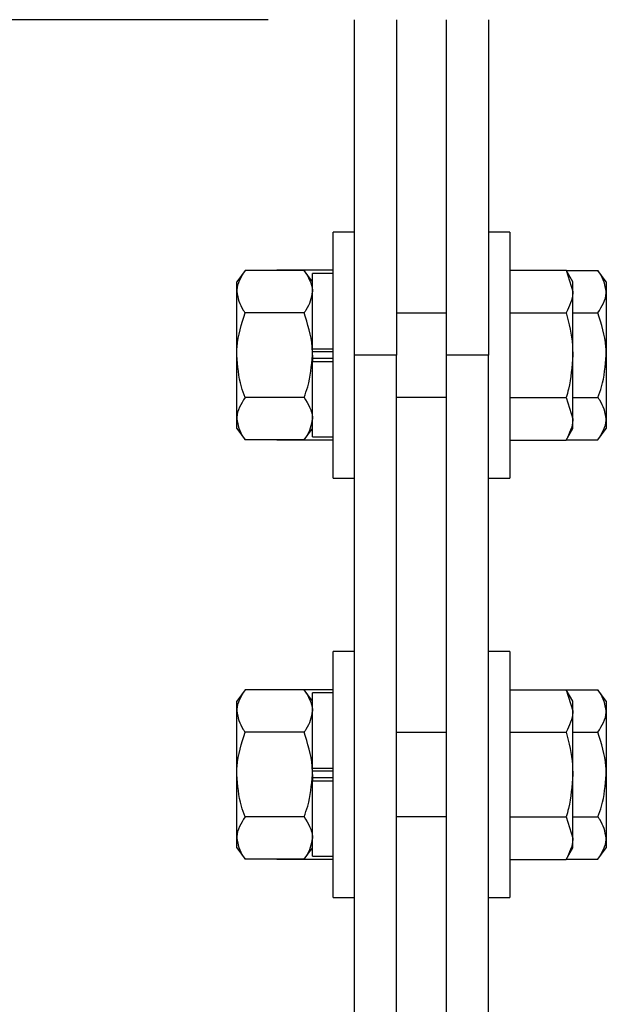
# Model space of a CAD drawing. Header units: inches. Extents: x 144.9 to 238.4, y 214.8 to 247.7.
# Tile 146 of 256: x 174.242 to 174.561, y 217.103 to 217.638. Entities that reach past the tile are written whole.
import ezdxf

# ---------------------------------------------------------------- set-up
doc = ezdxf.new("R2010")
doc.units = ezdxf.units.IN
doc.header["$LTSCALE"] = 0.25
doc.header["$MEASUREMENT"] = 0
doc.layers.add('ANNOTATIONS', color=1, linetype='Continuous')
doc.layers.add('DETAILS', color=4, linetype='Continuous')
doc.styles.add('ARIAL', font='arial.ttf', dxfattribs={"height": 0.09375})
doc.dimstyles.new('STANDARD$0', dxfattribs={"dimtxt": 0.09375, "dimasz": 0.09375, "dimexe": 0.03125, "dimexo": 0.046875, "dimgap": 0.09, "dimtad": 0, "dimtih": 1, "dimtoh": 1, "dimdec": 4, "dimzin": 0, "dimdsep": 46, "dimtxsty": 'ARIAL', "dimcen": 0.09, "dimadec": 0, "dimazin": 0, "dimtfac": 1, "dimtdec": 4, "dimtofl": 0, "dimtmove": 0, "dimatfit": 1, "dimfxl": 1, "dimtolj": 1, "dimtzin": 0, "dimarcsym": 0})

# ---------------------------------------------------------------- blocks, each defined once
blk = doc.blocks.new('*D94')
at = {"layer": 'ANNOTATIONS', "color": 0, "lineweight": -2, "transparency": 16777216}
for p, q in [((174.37749, 217.63753), (173.2734, 217.63753)), ((173.30465, 217.54378), (173.30465, 216.51273)), ((173.30465, 215.75149), (173.30465, 216.23579)), ((174.44355, 215.65774), (173.2734, 215.65774))]:
    blk.add_line(p, q, dxfattribs=at)
at = {"layer": 'ANNOTATIONS', "color": 0, "transparency": 16777216}
for points in [[(173.28903, 217.54378), (173.32028, 217.54378), (173.30465, 217.63753)], [(173.28903, 215.75149), (173.32028, 215.75149), (173.30465, 215.65774)]]:
    blk.add_solid(points, dxfattribs=at)
at = {"layer": 'defpoints', "color": 0, "transparency": 16777216}
for p in [(173.30465, 217.63753), (174.42436, 217.63753), (174.49043, 215.65774)]:
    blk.add_point(p, dxfattribs=at)
at = {"layer": 'ANNOTATIONS', "color": 0, "transparency": 16777216, "insert": (173.30465, 216.37426), "char_height": 0.09375, "attachment_point": 5, "style": 'ARIAL'}
blk.add_mtext('\\A1;10 5/8"', dxfattribs=at)
blk = doc.blocks.new('*D95')
at = {"layer": 'ANNOTATIONS', "color": 0, "lineweight": -2, "transparency": 16777216}
for p, q in [((174.37749, 217.63753), (173.68513, 217.63753)), ((173.71638, 217.54378), (173.71638, 217.13653)), ((173.71638, 216.45553), (173.71638, 216.86278)), ((173.83074, 216.36178), (173.68513, 216.36178))]:
    blk.add_line(p, q, dxfattribs=at)
at = {"layer": 'ANNOTATIONS', "color": 0, "transparency": 16777216}
for points in [[(173.70076, 217.54378), (173.73201, 217.54378), (173.71638, 217.63753)], [(173.70076, 216.45553), (173.73201, 216.45553), (173.71638, 216.36178)]]:
    blk.add_solid(points, dxfattribs=at)
at = {"layer": 'defpoints', "color": 0, "transparency": 16777216}
for p in [(174.42436, 217.63753), (173.71638, 216.36178), (173.87761, 216.36178)]:
    blk.add_point(p, dxfattribs=at)
at = {"layer": 'ANNOTATIONS', "color": 0, "transparency": 16777216, "insert": (173.71638, 216.99966), "char_height": 0.09375, "attachment_point": 5, "style": 'ARIAL'}
blk.add_mtext('\\A1;7"', dxfattribs=at)

msp = doc.modelspace()

# ---------------------------------------------------------------- linework, layer by layer
at = {"layer": 'DETAILS'}
for p, q in [((174.42436, 217.45528), (174.42436, 217.63753)), ((174.44714, 217.63753), (174.44714, 217.45528)), ((174.47448, 217.45528), (174.47448, 217.63753)), ((174.49726, 217.63753), (174.49726, 217.45528)), ((174.42436, 217.52217), (174.41288, 217.52217)), ((174.41288, 217.45528), (174.41288, 217.52217)), ((174.50875, 217.52217), (174.49726, 217.52217)), ((174.50875, 217.52217), (174.50875, 217.3884)), ((174.36495, 217.50132), (174.36039, 217.49515)), ((174.39703, 217.50132), (174.36495, 217.50132)), ((174.38218, 217.50137), (174.38215, 217.50132)), ((174.41288, 217.50137), (174.38218, 217.50137)), ((174.40158, 217.49515), (174.39703, 217.50132)), ((174.41288, 217.49966), (174.40158, 217.49966)), ((174.40158, 217.45876), (174.40158, 217.49966)), ((174.50875, 217.50137), (174.53944, 217.50137)), ((174.54301, 217.49519), (174.53944, 217.50137)), ((174.53944, 217.50137), (174.54301, 217.48985)), ((174.53947, 217.50132), (174.55668, 217.50132)), ((174.56123, 217.49515), (174.55668, 217.50132)), ((174.36039, 217.48981), (174.36039, 217.49515)), ((174.54301, 217.48985), (174.54301, 217.49519)), ((174.56123, 217.49515), (174.56123, 217.48981)), ((174.36039, 217.45528), (174.36039, 217.48981)), ((174.54301, 217.45528), (174.54301, 217.48985)), ((174.56123, 217.48981), (174.56123, 217.45528)), ((174.39703, 217.4783), (174.36495, 217.4783)), ((174.47448, 217.47806), (174.44714, 217.47806)), ((174.50875, 217.47833), (174.53944, 217.47833)), ((174.54301, 217.4783), (174.55668, 217.4783)), ((174.36039, 217.42076), (174.36039, 217.45528)), ((174.40158, 217.45528), (174.40158, 217.45876)), ((174.40158, 217.45841), (174.40158, 217.45876)), ((174.40158, 217.45876), (174.41288, 217.45876)), ((174.41288, 217.45714), (174.40158, 217.45714)), ((174.40158, 217.45528), (174.40158, 217.45215)), ((174.41288, 217.3884), (174.41288, 217.45528)), ((174.42436, 216.08841), (174.42436, 217.45528)), ((174.44714, 217.45528), (174.42436, 217.45528)), ((174.44714, 216.08841), (174.44714, 217.45528)), ((174.47448, 216.08841), (174.47448, 217.45528)), ((174.49726, 217.45528), (174.47448, 217.45528)), ((174.49726, 216.08841), (174.49726, 217.45528)), ((174.54301, 217.42072), (174.54301, 217.45528)), ((174.56123, 217.45528), (174.56123, 217.42076)), ((174.41288, 217.45342), (174.40158, 217.45342)), ((174.40158, 217.45215), (174.40158, 217.4518)), ((174.40158, 217.4518), (174.41288, 217.4518)), ((174.40158, 217.4109), (174.40158, 217.4518)), ((174.39703, 217.43227), (174.36495, 217.43227)), ((174.44714, 217.4325), (174.47448, 217.4325)), ((174.50875, 217.43224), (174.53944, 217.43224)), ((174.53944, 217.43224), (174.54301, 217.42072)), ((174.54301, 217.43227), (174.55668, 217.43227)), ((174.36039, 217.41541), (174.36039, 217.42076)), ((174.54301, 217.41537), (174.54301, 217.42072)), ((174.56123, 217.42076), (174.56123, 217.41541)), ((174.36039, 217.41541), (174.36495, 217.40925)), ((174.39703, 217.40925), (174.40158, 217.41541)), ((174.53944, 217.40919), (174.54301, 217.41537)), ((174.55668, 217.40925), (174.56123, 217.41541)), ((174.39703, 217.40925), (174.36495, 217.40925)), ((174.38215, 217.40925), (174.38218, 217.40919)), ((174.41288, 217.40919), (174.38218, 217.40919)), ((174.40158, 217.4109), (174.41288, 217.4109)), ((174.50875, 217.40919), (174.53944, 217.40919)), ((174.53947, 217.40925), (174.55668, 217.40925)), ((174.41288, 217.3884), (174.42436, 217.3884)), ((174.49726, 217.3884), (174.50875, 217.3884)), ((174.41288, 217.22747), (174.41288, 217.29436)), ((174.42436, 217.29436), (174.41288, 217.29436)), ((174.41288, 217.22747), (174.41288, 217.29436)), ((174.50875, 217.29436), (174.49726, 217.29436)), ((174.50875, 217.29436), (174.50875, 217.16058)), ((174.50875, 217.29436), (174.50875, 217.16058)), ((174.36495, 217.2735), (174.36039, 217.26734)), ((174.39703, 217.2735), (174.36495, 217.2735)), ((174.38218, 217.27356), (174.38215, 217.2735)), ((174.41288, 217.27356), (174.38218, 217.27356)), ((174.40158, 217.26734), (174.39703, 217.2735)), ((174.50875, 217.27356), (174.53944, 217.27356)), ((174.54301, 217.26738), (174.53944, 217.27356)), ((174.53944, 217.27356), (174.54301, 217.26203)), ((174.53947, 217.2735), (174.55668, 217.2735)), ((174.56123, 217.26734), (174.55668, 217.2735)), ((174.36039, 217.262), (174.36039, 217.26734)), ((174.40158, 217.23095), (174.40158, 217.27185)), ((174.41288, 217.27185), (174.40158, 217.27185)), ((174.40158, 217.23095), (174.40158, 217.27185)), ((174.54301, 217.26203), (174.54301, 217.26738)), ((174.56123, 217.26734), (174.56123, 217.262)), ((174.36039, 217.22747), (174.36039, 217.262)), ((174.36039, 217.22747), (174.36039, 217.262)), ((174.54301, 217.22747), (174.54301, 217.26203)), ((174.54301, 217.22747), (174.54301, 217.26203)), ((174.56123, 217.262), (174.56123, 217.22747)), ((174.56123, 217.262), (174.56123, 217.22747)), ((174.39703, 217.25049), (174.36495, 217.25049)), ((174.47448, 217.25025), (174.44714, 217.25025)), ((174.50875, 217.25051), (174.53944, 217.25051)), ((174.54301, 217.25049), (174.55668, 217.25049)), ((174.40158, 217.22747), (174.40158, 217.23095)), ((174.40158, 217.23095), (174.41288, 217.23095)), ((174.40158, 217.2306), (174.40158, 217.23095)), ((174.40158, 217.22747), (174.40158, 217.23095)), ((174.40158, 217.23095), (174.41288, 217.23095)), ((174.40158, 217.2306), (174.40158, 217.23095)), ((174.36039, 217.19294), (174.36039, 217.22747)), ((174.36039, 217.19294), (174.36039, 217.22747)), ((174.41288, 217.22933), (174.40158, 217.22933)), ((174.41288, 217.22933), (174.40158, 217.22933)), ((174.40158, 217.22747), (174.40158, 217.22399)), ((174.40158, 217.22747), (174.40158, 217.22399)), ((174.41288, 217.22561), (174.40158, 217.22561)), ((174.41288, 217.22561), (174.40158, 217.22561)), ((174.41288, 217.16058), (174.41288, 217.22747)), ((174.41288, 217.16058), (174.41288, 217.22747)), ((174.54301, 217.1929), (174.54301, 217.22747)), ((174.54301, 217.1929), (174.54301, 217.22747)), ((174.56123, 217.22747), (174.56123, 217.19294)), ((174.56123, 217.22747), (174.56123, 217.19294)), ((174.40158, 217.22434), (174.40158, 217.22399)), ((174.40158, 217.22434), (174.40158, 217.22399)), ((174.40158, 217.22399), (174.41288, 217.22399)), ((174.40158, 217.18309), (174.40158, 217.22399)), ((174.40158, 217.22399), (174.41288, 217.22399)), ((174.40158, 217.18309), (174.40158, 217.22399)), ((174.39703, 217.20445), (174.36495, 217.20445)), ((174.39703, 217.20445), (174.36495, 217.20445)), ((174.44714, 217.20469), (174.47448, 217.20469)), ((174.44714, 217.20469), (174.47448, 217.20469)), ((174.50875, 217.20443), (174.53944, 217.20443)), ((174.50875, 217.20443), (174.53944, 217.20443)), ((174.53944, 217.20443), (174.54301, 217.1929)), ((174.53944, 217.20443), (174.54301, 217.1929)), ((174.54301, 217.20445), (174.55668, 217.20445)), ((174.54301, 217.20445), (174.55668, 217.20445)), ((174.36039, 217.1876), (174.36039, 217.19294)), ((174.36039, 217.1876), (174.36039, 217.19294)), ((174.54301, 217.18756), (174.54301, 217.1929)), ((174.54301, 217.18756), (174.54301, 217.1929)), ((174.56123, 217.19294), (174.56123, 217.1876)), ((174.56123, 217.19294), (174.56123, 217.1876)), ((174.36039, 217.1876), (174.36495, 217.18143)), ((174.36039, 217.1876), (174.36495, 217.18143)), ((174.39703, 217.18143), (174.40158, 217.1876)), ((174.39703, 217.18143), (174.40158, 217.1876)), ((174.53944, 217.18138), (174.54301, 217.18756)), ((174.53944, 217.18138), (174.54301, 217.18756)), ((174.55668, 217.18143), (174.56123, 217.1876)), ((174.55668, 217.18143), (174.56123, 217.1876)), ((174.40158, 217.18309), (174.41288, 217.18309)), ((174.40158, 217.18309), (174.41288, 217.18309)), ((174.39703, 217.18143), (174.36495, 217.18143)), ((174.39703, 217.18143), (174.36495, 217.18143)), ((174.38215, 217.18143), (174.38218, 217.18138)), ((174.38215, 217.18143), (174.38218, 217.18138)), ((174.41288, 217.18138), (174.38218, 217.18138)), ((174.41288, 217.18138), (174.38218, 217.18138)), ((174.50875, 217.18138), (174.53944, 217.18138)), ((174.50875, 217.18138), (174.53944, 217.18138)), ((174.53947, 217.18143), (174.55668, 217.18143)), ((174.53947, 217.18143), (174.55668, 217.18143)), ((174.41288, 217.16058), (174.42436, 217.16058)), ((174.41288, 217.16058), (174.42436, 217.16058)), ((174.49726, 217.16058), (174.50875, 217.16058)), ((174.49726, 217.16058), (174.50875, 217.16058))]:
    msp.add_line(p, q, dxfattribs=at)
for points, knots in [([(174.36495, 217.50132), (174.36279, 217.49778), (174.36046, 217.49399), (174.3604, 217.49007), (174.36039, 217.48981)], [0, 0, 0, 0, 0.932058, 1, 1, 1, 1]), ([(174.39703, 217.50132), (174.39919, 217.49778), (174.40151, 217.49399), (174.40158, 217.49007), (174.40158, 217.48981)], [0, 0, 0, 0, 0.932058, 1, 1, 1, 1]), ([(174.56123, 217.48981), (174.56052, 217.49323), (174.5597, 217.49716), (174.55702, 217.50085), (174.55668, 217.50132)], [0, 0, 0, 0, 0.8722146, 1, 1, 1, 1]), ([(174.36039, 217.48981), (174.36111, 217.48638), (174.36193, 217.48245), (174.36461, 217.47877), (174.36495, 217.4783)], [0, 0, 0, 0, 0.87221, 1, 1, 1, 1]), ([(174.40158, 217.48981), (174.40087, 217.48638), (174.40005, 217.48245), (174.39737, 217.47877), (174.39703, 217.4783)], [0, 0, 0, 0, 0.872211, 1, 1, 1, 1]), ([(174.54301, 217.48985), (174.543, 217.48957), (174.54295, 217.48569), (174.54113, 217.48187), (174.53944, 217.47833)], [0, 0, 0, 0, 0.070238, 1, 1, 1, 1]), ([(174.55668, 217.4783), (174.55884, 217.48183), (174.56117, 217.48562), (174.56123, 217.48954), (174.56123, 217.48981)], [0, 0, 0, 0, 0.932052, 1, 1, 1, 1]), ([(174.36039, 217.45528), (174.36043, 217.45677), (174.36061, 217.46463), (174.36301, 217.47218), (174.36495, 217.4783)], [0, 0, 0, 0, 0.189665, 1, 1, 1, 1]), ([(174.40158, 217.45528), (174.40155, 217.45677), (174.40136, 217.46463), (174.39897, 217.47218), (174.39703, 217.4783)], [0, 0, 0, 0, 0.1896661, 1, 1, 1, 1]), ([(174.53944, 217.47833), (174.54091, 217.47244), (174.54281, 217.46484), (174.54297, 217.45704), (174.54301, 217.45528)], [0, 0, 0, 0, 0.774243, 1, 1, 1, 1]), ([(174.56123, 217.45528), (174.5612, 217.45677), (174.56102, 217.46463), (174.55862, 217.47218), (174.55668, 217.4783)], [0, 0, 0, 0, 0.1896633, 1, 1, 1, 1]), ([(174.36495, 217.43227), (174.36426, 217.43421), (174.36162, 217.44161), (174.36091, 217.44948), (174.36039, 217.45528)], [0, 0, 0, 0, 0.262077, 1, 1, 1, 1]), ([(174.39703, 217.43227), (174.39772, 217.43421), (174.40036, 217.44161), (174.40106, 217.44948), (174.40158, 217.45528)], [0, 0, 0, 0, 0.262077, 1, 1, 1, 1]), ([(174.54301, 217.45528), (174.54255, 217.44907), (174.54198, 217.44126), (174.53987, 217.43376), (174.53944, 217.43224)], [0, 0, 0, 0, 0.796789, 1, 1, 1, 1]), ([(174.55668, 217.43227), (174.55737, 217.43421), (174.56001, 217.44161), (174.56071, 217.44948), (174.56123, 217.45528)], [0, 0, 0, 0, 0.262077, 1, 1, 1, 1]), ([(174.36495, 217.43227), (174.36279, 217.42873), (174.36046, 217.42494), (174.3604, 217.42102), (174.36039, 217.42076)], [0, 0, 0, 0, 0.932049, 1, 1, 1, 1]), ([(174.39703, 217.43227), (174.39919, 217.42873), (174.40151, 217.42494), (174.40158, 217.42102), (174.40158, 217.42076)], [0, 0, 0, 0, 0.9320496, 1, 1, 1, 1]), ([(174.56123, 217.42076), (174.56052, 217.42418), (174.5597, 217.42811), (174.55702, 217.43179), (174.55668, 217.43227)], [0, 0, 0, 0, 0.8722146, 1, 1, 1, 1]), ([(174.36039, 217.42076), (174.36111, 217.41733), (174.36193, 217.4134), (174.36461, 217.40972), (174.36495, 217.40925)], [0, 0, 0, 0, 0.872243, 1, 1, 1, 1]), ([(174.40158, 217.42076), (174.40087, 217.41733), (174.40005, 217.4134), (174.39737, 217.40972), (174.39703, 217.40925)], [0, 0, 0, 0, 0.8722437, 1, 1, 1, 1]), ([(174.54301, 217.42072), (174.543, 217.42044), (174.54295, 217.41655), (174.54113, 217.41274), (174.53944, 217.40919)], [0, 0, 0, 0, 0.070128, 1, 1, 1, 1]), ([(174.55668, 217.40925), (174.55884, 217.41278), (174.56117, 217.41657), (174.56123, 217.42049), (174.56123, 217.42076)], [0, 0, 0, 0, 0.932052, 1, 1, 1, 1]), ([(174.36495, 217.2735), (174.36279, 217.26997), (174.36046, 217.26618), (174.3604, 217.26226), (174.36039, 217.262)], [0, 0, 0, 0, 0.932058, 1, 1, 1, 1]), ([(174.39703, 217.2735), (174.39919, 217.26997), (174.40151, 217.26618), (174.40158, 217.26226), (174.40158, 217.262)], [0, 0, 0, 0, 0.932058, 1, 1, 1, 1]), ([(174.56123, 217.262), (174.56052, 217.26542), (174.5597, 217.26935), (174.55702, 217.27303), (174.55668, 217.2735)], [0, 0, 0, 0, 0.8722146, 1, 1, 1, 1]), ([(174.36039, 217.262), (174.36111, 217.25857), (174.36193, 217.25464), (174.36461, 217.25096), (174.36495, 217.25049)], [0, 0, 0, 0, 0.87221, 1, 1, 1, 1]), ([(174.40158, 217.262), (174.40087, 217.25857), (174.40005, 217.25464), (174.39737, 217.25096), (174.39703, 217.25049)], [0, 0, 0, 0, 0.872211, 1, 1, 1, 1]), ([(174.54301, 217.26203), (174.543, 217.26176), (174.54295, 217.25787), (174.54113, 217.25406), (174.53944, 217.25051)], [0, 0, 0, 0, 0.070256, 1, 1, 1, 1]), ([(174.55668, 217.25049), (174.55884, 217.25402), (174.56117, 217.25781), (174.56123, 217.26173), (174.56123, 217.262)], [0, 0, 0, 0, 0.932052, 1, 1, 1, 1]), ([(174.36039, 217.22747), (174.36043, 217.22896), (174.36061, 217.23682), (174.36301, 217.24437), (174.36495, 217.25049)], [0, 0, 0, 0, 0.189665, 1, 1, 1, 1]), ([(174.36039, 217.22747), (174.36043, 217.22896), (174.36061, 217.23682), (174.36301, 217.24437), (174.36495, 217.25049)], [0, 0, 0, 0, 0.189665, 1, 1, 1, 1]), ([(174.40158, 217.22747), (174.40155, 217.22896), (174.40136, 217.23682), (174.39897, 217.24437), (174.39703, 217.25049)], [0, 0, 0, 0, 0.1896661, 1, 1, 1, 1]), ([(174.40158, 217.22747), (174.40155, 217.22896), (174.40136, 217.23682), (174.39897, 217.24437), (174.39703, 217.25049)], [0, 0, 0, 0, 0.1896661, 1, 1, 1, 1]), ([(174.53944, 217.25051), (174.54091, 217.24463), (174.54281, 217.23703), (174.54297, 217.22923), (174.54301, 217.22747)], [0, 0, 0, 0, 0.77428, 1, 1, 1, 1]), ([(174.53944, 217.25051), (174.54091, 217.24463), (174.54281, 217.23703), (174.54297, 217.22923), (174.54301, 217.22747)], [0, 0, 0, 0, 0.77428, 1, 1, 1, 1]), ([(174.56123, 217.22747), (174.5612, 217.22896), (174.56102, 217.23682), (174.55862, 217.24437), (174.55668, 217.25049)], [0, 0, 0, 0, 0.1896633, 1, 1, 1, 1]), ([(174.56123, 217.22747), (174.5612, 217.22896), (174.56102, 217.23682), (174.55862, 217.24437), (174.55668, 217.25049)], [0, 0, 0, 0, 0.1896633, 1, 1, 1, 1]), ([(174.36495, 217.20445), (174.36426, 217.20639), (174.36162, 217.2138), (174.36091, 217.22166), (174.36039, 217.22747)], [0, 0, 0, 0, 0.262103, 1, 1, 1, 1]), ([(174.36495, 217.20445), (174.36426, 217.20639), (174.36162, 217.2138), (174.36091, 217.22166), (174.36039, 217.22747)], [0, 0, 0, 0, 0.262103, 1, 1, 1, 1]), ([(174.39703, 217.20445), (174.39772, 217.20639), (174.40036, 217.2138), (174.40106, 217.22166), (174.40158, 217.22747)], [0, 0, 0, 0, 0.262102, 1, 1, 1, 1]), ([(174.39703, 217.20445), (174.39772, 217.20639), (174.40036, 217.2138), (174.40106, 217.22166), (174.40158, 217.22747)], [0, 0, 0, 0, 0.262102, 1, 1, 1, 1]), ([(174.54301, 217.22747), (174.54255, 217.22125), (174.54198, 217.21345), (174.53987, 217.20595), (174.53944, 217.20443)], [0, 0, 0, 0, 0.796789, 1, 1, 1, 1]), ([(174.54301, 217.22747), (174.54255, 217.22125), (174.54198, 217.21345), (174.53987, 217.20595), (174.53944, 217.20443)], [0, 0, 0, 0, 0.796789, 1, 1, 1, 1]), ([(174.55668, 217.20445), (174.55737, 217.20639), (174.56001, 217.2138), (174.56071, 217.22166), (174.56123, 217.22747)], [0, 0, 0, 0, 0.262102, 1, 1, 1, 1]), ([(174.55668, 217.20445), (174.55737, 217.20639), (174.56001, 217.2138), (174.56071, 217.22166), (174.56123, 217.22747)], [0, 0, 0, 0, 0.262102, 1, 1, 1, 1]), ([(174.36495, 217.20445), (174.36279, 217.20092), (174.36046, 217.19713), (174.3604, 217.19321), (174.36039, 217.19294)], [0, 0, 0, 0, 0.932049, 1, 1, 1, 1]), ([(174.36495, 217.20445), (174.36279, 217.20092), (174.36046, 217.19713), (174.3604, 217.19321), (174.36039, 217.19294)], [0, 0, 0, 0, 0.932049, 1, 1, 1, 1]), ([(174.39703, 217.20445), (174.39919, 217.20092), (174.40151, 217.19713), (174.40158, 217.19321), (174.40158, 217.19294)], [0, 0, 0, 0, 0.9320496, 1, 1, 1, 1]), ([(174.39703, 217.20445), (174.39919, 217.20092), (174.40151, 217.19713), (174.40158, 217.19321), (174.40158, 217.19294)], [0, 0, 0, 0, 0.9320496, 1, 1, 1, 1]), ([(174.56123, 217.19294), (174.56052, 217.19637), (174.5597, 217.2003), (174.55702, 217.20398), (174.55668, 217.20445)], [0, 0, 0, 0, 0.872232, 1, 1, 1, 1]), ([(174.56123, 217.19294), (174.56052, 217.19637), (174.5597, 217.2003), (174.55702, 217.20398), (174.55668, 217.20445)], [0, 0, 0, 0, 0.872232, 1, 1, 1, 1]), ([(174.36039, 217.19294), (174.36111, 217.18952), (174.36193, 217.18559), (174.36461, 217.18191), (174.36495, 217.18143)], [0, 0, 0, 0, 0.872226, 1, 1, 1, 1]), ([(174.36039, 217.19294), (174.36111, 217.18952), (174.36193, 217.18559), (174.36461, 217.18191), (174.36495, 217.18143)], [0, 0, 0, 0, 0.872226, 1, 1, 1, 1]), ([(174.40158, 217.19294), (174.40087, 217.18952), (174.40005, 217.18559), (174.39737, 217.18191), (174.39703, 217.18143)], [0, 0, 0, 0, 0.872226, 1, 1, 1, 1]), ([(174.40158, 217.19294), (174.40087, 217.18952), (174.40005, 217.18559), (174.39737, 217.18191), (174.39703, 217.18143)], [0, 0, 0, 0, 0.872226, 1, 1, 1, 1]), ([(174.54301, 217.1929), (174.543, 217.19263), (174.54295, 217.18874), (174.54113, 217.18493), (174.53944, 217.18138)], [0, 0, 0, 0, 0.070111, 1, 1, 1, 1]), ([(174.54301, 217.1929), (174.543, 217.19263), (174.54295, 217.18874), (174.54113, 217.18493), (174.53944, 217.18138)], [0, 0, 0, 0, 0.070111, 1, 1, 1, 1]), ([(174.55668, 217.18143), (174.55884, 217.18497), (174.56117, 217.18876), (174.56123, 217.19268), (174.56123, 217.19294)], [0, 0, 0, 0, 0.93207, 1, 1, 1, 1]), ([(174.55668, 217.18143), (174.55884, 217.18497), (174.56117, 217.18876), (174.56123, 217.19268), (174.56123, 217.19294)], [0, 0, 0, 0, 0.93207, 1, 1, 1, 1])]:
    msp.add_open_spline(points, degree=3, knots=knots, dxfattribs=at)

# ---------------------------------------------------------------- dimensions: what is measured, and where the dimension line sits
at = {"layer": 'ANNOTATIONS'}
for base, p1, p2, text, picture, middle in [((173.30465, 217.63753), (174.49043, 215.65774), (174.42436, 217.63753), '10 5/8"', '*D94', (173.30465, 216.37426)), ((173.71638, 216.36178), (174.42436, 217.63753), (173.87761, 216.36178), '7"', '*D95', (173.71638, 216.99966))]:
    dim = msp.add_linear_dim(base=base, p1=p1, p2=p2, angle=90, text=text, dimstyle='STANDARD$0', override={"dimpost": ''}, dxfattribs=at)
    dim.commit()
    dim.dimension.update_dxf_attribs({"geometry": picture, "text_midpoint": middle, "dimtype": 160})

doc.saveas('drawing.dxf')
